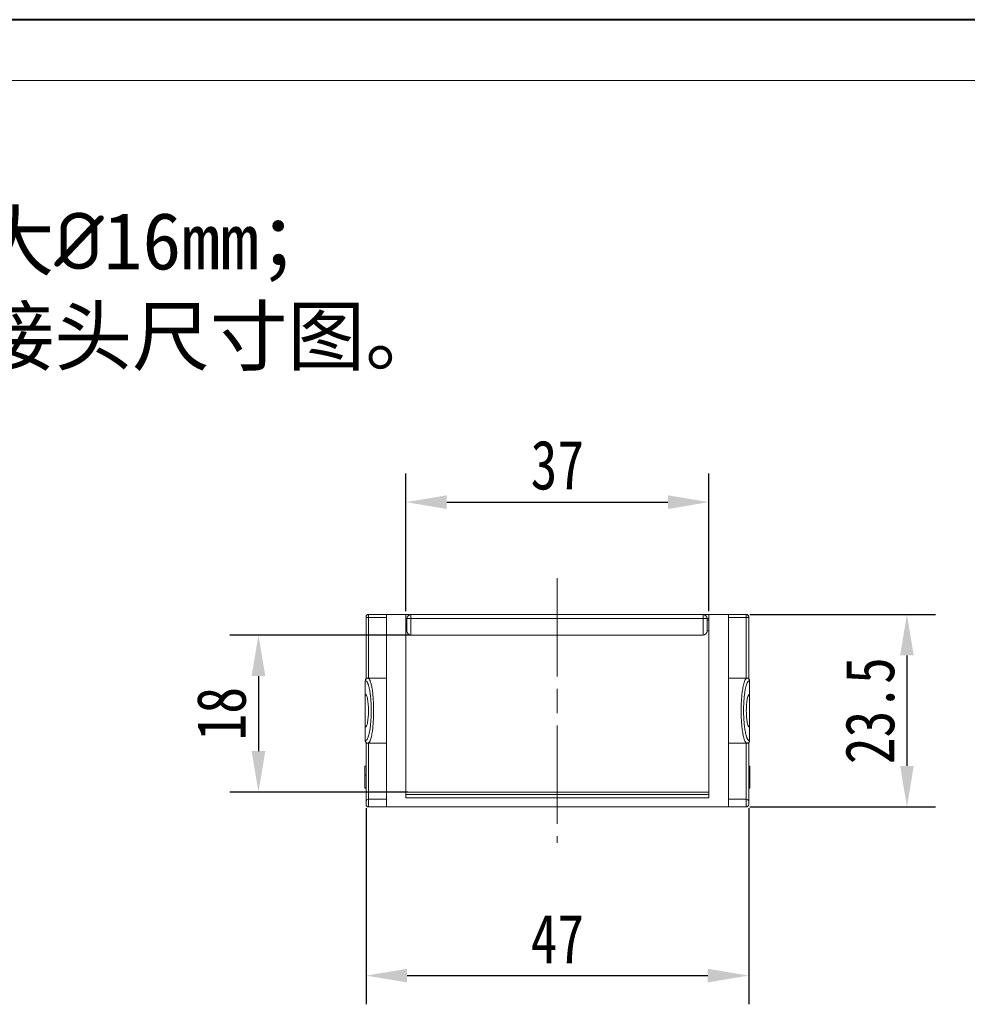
# Model space of a CAD drawing. Header units: millimetres. Extents: x 3292 to 3920, y -521 to -81.
# Tile 8 of 31: x 3445 to 3561, y -201 to -81. Entities that reach past the tile are written whole.
import ezdxf

# ---------------------------------------------------------------- set-up
doc = ezdxf.new("R2010")
doc.units = ezdxf.units.MM
doc.linetypes.add('ACAD_ISO08W100', pattern=[36, 24, -3, 6, -3])
doc.linetypes.add('CENTER', pattern=[0.6, 0.375, -0.075, 0.075, -0.075])
doc.layers.add('中心线', color=1, linetype='CENTER', lineweight=25)
doc.styles.get("Standard").update_dxf_attribs({"font": '仿宋_GB2312.ttf', "width": 0.8})
doc.styles.add('样式 6', font='仿宋_GB2312.ttf')
doc.dimstyles.new('副本 ISO-25.1', dxfattribs={"dimtxt": 6, "dimasz": 5, "dimexe": 3.5, "dimexo": 0.625, "dimgap": 1.5, "dimtad": 1, "dimdsep": 46, "dimtxsty": 'Standard', "dimcen": 2.5, "dimadec": 0, "dimazin": 0, "dimtfac": 1, "dimtmove": 0, "dimatfit": 3, "dimfxl": 0, "dimarcsym": 0})

# ---------------------------------------------------------------- blocks, each defined once
blk = doc.blocks.new('*D317')
at = {"color": 0, "lineweight": -2}
for p, q in [((3492.38, -153.45), (3492.38, -136.66)), ((3529.38, -153.45), (3529.38, -136.66)), ((3497.38, -140.16), (3524.38, -140.16))]:
    blk.add_line(p, q, dxfattribs=at)
at = {"color": 0, "lineweight": 9}
for points in [[(3497.38, -139.33), (3497.38, -141), (3492.38, -140.16)], [(3524.38, -139.33), (3524.38, -141), (3529.38, -140.16)]]:
    blk.add_solid(points, dxfattribs=at)
at = {"layer": 'Defpoints', "color": 0, "lineweight": 9}
for p in [(3529.38, -140.16), (3492.38, -154.07), (3529.38, -154.07)]:
    blk.add_point(p, dxfattribs=at)
at = {"color": 0, "lineweight": 9, "insert": (3510.88, -135.66), "char_height": 6, "attachment_point": 5}
blk.add_mtext('37', dxfattribs=at)
blk = doc.blocks.new('*D318')
at = {"color": 0, "lineweight": -2}
for p, q in [((3492.62, -156.38), (3470.89, -156.38)), ((3474.39, -161.38), (3474.39, -170.55)), ((3492.62, -175.55), (3470.89, -175.55))]:
    blk.add_line(p, q, dxfattribs=at)
at = {"color": 0, "lineweight": 9}
for points in [[(3473.56, -161.38), (3475.23, -161.38), (3474.39, -156.38)], [(3473.56, -170.55), (3475.23, -170.55), (3474.39, -175.55)]]:
    blk.add_solid(points, dxfattribs=at)
at = {"layer": 'Defpoints', "color": 0, "lineweight": 9}
for p in [(3493.24, -156.38), (3474.39, -175.55), (3493.24, -175.55)]:
    blk.add_point(p, dxfattribs=at)
at = {"color": 0, "lineweight": 9, "insert": (3469.89, -165.97), "char_height": 6, "attachment_point": 5, "rotation": 90}
blk.add_mtext('18', dxfattribs=at)
blk = doc.blocks.new('*D319')
at = {"color": 0, "lineweight": -2}
for p, q in [((3534.37, -153.86), (3557.05, -153.86)), ((3553.55, -158.86), (3553.55, -172.36)), ((3534.37, -177.36), (3557.05, -177.36))]:
    blk.add_line(p, q, dxfattribs=at)
at = {"color": 0, "lineweight": 9}
for points in [[(3552.72, -158.86), (3554.38, -158.86), (3553.55, -153.86)], [(3552.72, -172.36), (3554.38, -172.36), (3553.55, -177.36)]]:
    blk.add_solid(points, dxfattribs=at)
at = {"layer": 'Defpoints', "color": 0, "lineweight": 9}
for p in [(3533.75, -153.86), (3533.75, -177.36), (3553.55, -177.36)]:
    blk.add_point(p, dxfattribs=at)
at = {"color": 0, "lineweight": 9, "insert": (3549.05, -165.61), "char_height": 6, "attachment_point": 5, "rotation": 90}
blk.add_mtext('23.5', dxfattribs=at)
blk = doc.blocks.new('*D320')
at = {"color": 0, "lineweight": -2}
for p, q in [((3487.53, -177.5), (3487.53, -201.44)), ((3534.23, -177.5), (3534.23, -201.44)), ((3492.53, -197.94), (3529.23, -197.94))]:
    blk.add_line(p, q, dxfattribs=at)
at = {"color": 0, "lineweight": 9}
for points in [[(3492.53, -197.11), (3492.53, -198.77), (3487.53, -197.94)], [(3529.23, -197.11), (3529.23, -198.77), (3534.23, -197.94)]]:
    blk.add_solid(points, dxfattribs=at)
at = {"layer": 'Defpoints', "color": 0, "lineweight": 9}
for p in [(3487.53, -176.87), (3534.23, -176.87), (3534.23, -197.94)]:
    blk.add_point(p, dxfattribs=at)
at = {"color": 0, "lineweight": 9, "insert": (3510.88, -193.44), "char_height": 6, "attachment_point": 5}
blk.add_mtext('47', dxfattribs=at)

msp = doc.modelspace()

# ---------------------------------------------------------------- linework, layer by layer
at = {"color": 7, "lineweight": 40}
msp.add_line((3913.965, -81.289), (3292.2, -81.289), dxfattribs=at)
at = {"color": 7, "lineweight": 13}
msp.add_line((3906.563, -88.691), (3329.21, -88.691), dxfattribs=at)
at = {"color": 7, "linetype": 'Continuous', "lineweight": 15}
for p, q in [((3487.535, -161.736), (3487.535, -154.166)), ((3487.838, -153.863), (3487.838, -154.25)), ((3490.009, -153.863), (3487.838, -153.863)), ((3487.838, -154.25), (3490.009, -154.25)), ((3487.838, -161.646), (3487.838, -154.25)), ((3492.384, -153.863), (3490.009, -153.863)), ((3490.009, -153.863), (3490.009, -177.362)), ((3492.384, -176.238), (3492.384, -153.863)), ((3493.008, -153.88), (3492.384, -153.88)), ((3492.384, -154.38), (3492.508, -154.38)), ((3493.008, -154.38), (3492.508, -154.38)), ((3493.008, -153.88), (3493.008, -154.38)), ((3528.664, -153.88), (3493.008, -153.88)), ((3493.008, -154.38), (3493.008, -156.38)), ((3528.664, -154.38), (3493.008, -154.38)), ((3528.664, -154.38), (3528.664, -153.88)), ((3529.384, -153.88), (3528.664, -153.88)), ((3529.164, -154.38), (3528.664, -154.38)), ((3528.664, -156.38), (3528.664, -154.38)), ((3529.164, -154.38), (3529.384, -154.38)), ((3529.164, -154.58), (3529.384, -154.58)), ((3529.384, -153.863), (3529.384, -176.238)), ((3531.759, -153.863), (3529.384, -153.863)), ((3531.759, -153.863), (3531.759, -177.362)), ((3533.931, -153.863), (3531.759, -153.863)), ((3531.759, -154.25), (3533.931, -154.25)), ((3533.931, -154.25), (3533.931, -153.863)), ((3533.931, -154.25), (3533.931, -161.646)), ((3534.234, -154.166), (3534.234, -161.736)), ((3529.384, -155.88), (3529.164, -155.88)), ((3492.384, -156.38), (3493.008, -156.38)), ((3528.664, -156.38), (3493.008, -156.38)), ((3487.434, -163.592), (3487.434, -161.949)), ((3487.799, -161.659), (3487.675, -161.658)), ((3490.009, -161.646), (3487.722, -161.646)), ((3534.046, -161.646), (3531.759, -161.646)), ((3533.978, -161.659), (3533.969, -161.659)), ((3533.97, -161.661), (3534.026, -161.646)), ((3534.326, -161.887), (3534.32, -161.862)), ((3534.335, -161.949), (3534.335, -163.592)), ((3487.434, -167.633), (3487.434, -163.592)), ((3534.335, -163.592), (3534.335, -167.633)), ((3487.434, -169.276), (3487.434, -167.633)), ((3534.335, -167.633), (3534.335, -169.276)), ((3487.442, -169.338), (3487.449, -169.363)), ((3487.675, -169.567), (3487.799, -169.566)), ((3487.722, -169.579), (3490.009, -169.579)), ((3487.798, -169.564), (3487.742, -169.579)), ((3487.838, -176.414), (3487.838, -169.579)), ((3531.759, -169.579), (3534.046, -169.579)), ((3533.931, -169.589), (3533.931, -176.414)), ((3487.535, -172.382), (3487.383, -172.382)), ((3487.535, -172.382), (3487.383, -172.382)), ((3534.385, -172.382), (3534.234, -172.382)), ((3534.385, -172.382), (3534.234, -172.382)), ((3534.385, -172.773), (3534.385, -172.944)), ((3487.383, -173.474), (3487.535, -173.474)), ((3487.383, -175.039), (3487.535, -175.039)), ((3487.383, -175.069), (3487.535, -175.069)), ((3534.385, -174.757), (3534.234, -174.757)), ((3534.234, -175.069), (3534.385, -175.069)), ((3487.838, -176.414), (3487.838, -177.362)), ((3490.009, -176.414), (3487.838, -176.414)), ((3529.384, -175.555), (3492.384, -175.555)), ((3492.384, -175.836), (3529.384, -175.836)), ((3529.384, -176.238), (3492.384, -176.238)), ((3533.931, -176.414), (3531.759, -176.414)), ((3533.931, -177.362), (3533.931, -176.414)), ((3487.535, -176.683), (3487.535, -177.059)), ((3487.838, -177.362), (3490.009, -177.362)), ((3490.009, -177.362), (3531.759, -177.362)), ((3531.759, -177.362), (3533.931, -177.362)), ((3534.234, -177.059), (3534.234, -176.683))]:
    msp.add_line(p, q, dxfattribs=at)
at = {"color": 7, "linetype": 'Continuous', "lineweight": 15, "flags": 128}
for points in [[(3487.838, -154.25), (3487.779, -154.248), (3487.722, -154.244), (3487.669, -154.236), (3487.623, -154.225), (3487.586, -154.213), (3487.558, -154.198), (3487.54, -154.182), (3487.535, -154.166)], [(3534.234, -154.166), (3534.228, -154.182), (3534.211, -154.198), (3534.183, -154.213), (3534.145, -154.225), (3534.099, -154.236), (3534.047, -154.244), (3533.99, -154.248), (3533.931, -154.25)]]:
    msp.add_lwpolyline(points, dxfattribs=at)
at = {"color": 7, "linetype": 'Continuous', "lineweight": 15}
for centre, radius, start, end in [((3487.838, -154.166), 0.303, 90, 180), ((3493.008, -154.38), 0.5, 90, 180), ((3528.664, -154.38), 0.5, 0, 90), ((3533.931, -154.166), 0.303, 360, 90), ((3493.008, -155.88), 0.5, 180, 270), ((3528.664, -155.88), 0.5, 270, 0), ((3487.822, -176.701), 0.288, 86.83179, 176.43528), ((3533.946, -176.701), 0.288, 3.56472, 93.16821), ((3487.838, -177.059), 0.303, 180, 270), ((3533.931, -177.059), 0.303, 270, 0)]:
    msp.add_arc(centre, radius, start, end, dxfattribs=at)
for centre, start_param, end_param in [((3487.434, -165.613), 3.1415927, 6.2831853), ((3534.335, -165.613), 0, 3.1415927)]:
    msp.add_ellipse(centre, major_axis=(0, 2.021), ratio=0.1943803, start_param=start_param, end_param=end_param, dxfattribs=at)
for points, knots in [([(3492.508, -154.38), (3492.508, -154.475), (3492.508, -154.665), (3492.508, -154.947), (3492.508, -155.213), (3492.508, -155.39), (3492.508, -155.494), (3492.508, -155.544), (3492.508, -155.591), (3492.508, -155.624), (3492.508, -155.658), (3492.508, -155.697), (3492.508, -155.741), (3492.508, -155.803), (3492.508, -155.865), (3492.508, -155.875), (3492.508, -155.88)], [0, 0, 0, 0, 0.1197552, 0.2429743, 0.3713845, 0.4997903, 0.5322983, 0.5648065, 0.5973163, 0.629829, 0.6371285, 0.6772123, 0.7284344, 0.7600951, 0.8800476, 1, 1, 1, 1]), ([(3529.164, -155.88), (3529.164, -155.878), (3529.164, -155.874), (3529.164, -155.839), (3529.164, -155.769), (3529.164, -155.677), (3529.164, -155.588), (3529.164, -155.525), (3529.164, -155.424), (3529.164, -155.286), (3529.164, -155.135), (3529.164, -154.968), (3529.164, -154.799), (3529.164, -154.59), (3529.164, -154.455), (3529.164, -154.38)], [0, 0, 0, 0, 0.0802148, 0.1503787, 0.2428737, 0.3704215, 0.4011574, 0.4443987, 0.4991699, 0.5909856, 0.6772741, 0.7280559, 0.8284248, 0.9053281, 1, 1, 1, 1]), ([(3487.434, -161.949), (3487.437, -161.917), (3487.441, -161.862), (3487.476, -161.79), (3487.516, -161.738), (3487.567, -161.695), (3487.627, -161.664), (3487.686, -161.648), (3487.724, -161.646), (3487.737, -161.646)], [0, 0, 0, 0, 0.2040494, 0.34062635, 0.49947352, 0.61572499, 0.75983981, 0.920238, 1, 1, 1, 1]), ([(3487.434, -161.949), (3487.481, -161.959), (3487.574, -161.979), (3487.677, -162.138), (3487.742, -162.281), (3487.775, -162.364), (3487.813, -162.474), (3487.856, -162.616), (3487.902, -162.796), (3487.949, -163.019), (3487.997, -163.288), (3488.041, -163.6), (3488.078, -163.921), (3488.109, -164.268), (3488.135, -164.667), (3488.153, -165.125), (3488.16, -165.692), (3488.147, -166.349), (3488.105, -167.047), (3488.039, -167.682), (3487.958, -168.175), (3487.875, -168.545), (3487.795, -168.817), (3487.695, -169.058), (3487.574, -169.247), (3487.481, -169.266), (3487.434, -169.276)], [0, 0, 0, 0, 0.0629725, 0.1252516, 0.1415821, 0.1579323, 0.1743447, 0.200064, 0.2256202, 0.2511811, 0.2855135, 0.3197548, 0.3503453, 0.380796, 0.4177871, 0.457754, 0.5001561, 0.5630144, 0.6252847, 0.6864503, 0.7470576, 0.79007, 0.8324497, 0.8749543, 0.93662, 1, 1, 1, 1]), ([(3487.737, -161.659), (3487.698, -161.663), (3487.639, -161.669), (3487.581, -161.701), (3487.555, -161.718), (3487.535, -161.733), (3487.497, -161.767), (3487.461, -161.815), (3487.451, -161.856), (3487.446, -161.877)], [0, 0, 0, 0, 0.2060893, 0.3110224, 0.3403269, 0.3745249, 0.4630304, 0.7334277, 1, 1, 1, 1]), ([(3487.742, -161.646), (3487.742, -161.646), (3487.742, -161.646), (3487.743, -161.646), (3487.743, -161.646), (3487.743, -161.646), (3487.744, -161.646), (3487.747, -161.646), (3487.754, -161.646), (3487.772, -161.648), (3487.789, -161.654), (3487.801, -161.659)], [0, 0, 0, 0, 0.001925, 0.0035214, 0.0066052, 0.0128557, 0.0263882, 0.0581149, 0.1388829, 0.3600035, 1, 1, 1, 1]), ([(3487.801, -161.659), (3487.817, -161.669), (3487.85, -161.688), (3487.904, -161.746), (3487.959, -161.829), (3488.02, -161.953), (3488.08, -162.111), (3488.141, -162.317), (3488.195, -162.545), (3488.247, -162.803), (3488.294, -163.094), (3488.351, -163.526), (3488.406, -164.11), (3488.445, -164.855), (3488.459, -165.614), (3488.445, -166.372), (3488.405, -167.117), (3488.339, -167.823), (3488.26, -168.366), (3488.177, -168.766), (3488.1, -169.056), (3488.031, -169.246), (3487.973, -169.367), (3487.928, -169.446), (3487.873, -169.514), (3487.829, -169.556), (3487.803, -169.563), (3487.798, -169.564)], [0, 0, 0, 0, 0.0233719, 0.0474662, 0.0784443, 0.1040138, 0.1391114, 0.1727939, 0.2050637, 0.2359237, 0.2706114, 0.3047943, 0.3715897, 0.4364642, 0.4994866, 0.5624998, 0.6273712, 0.6941696, 0.7629579, 0.8043136, 0.8482679, 0.8948273, 0.9135678, 0.9361128, 0.9624619, 0.9926144, 1, 1, 1, 1]), ([(3533.967, -169.566), (3533.951, -169.557), (3533.918, -169.538), (3533.864, -169.479), (3533.809, -169.396), (3533.749, -169.272), (3533.689, -169.114), (3533.628, -168.908), (3533.573, -168.681), (3533.522, -168.422), (3533.474, -168.131), (3533.418, -167.699), (3533.363, -167.115), (3533.323, -166.37), (3533.309, -165.611), (3533.323, -164.853), (3533.363, -164.108), (3533.429, -163.402), (3533.509, -162.859), (3533.591, -162.459), (3533.668, -162.169), (3533.737, -161.979), (3533.795, -161.858), (3533.841, -161.779), (3533.895, -161.711), (3533.939, -161.669), (3533.965, -161.663), (3533.97, -161.661)], [0, 0, 0, 0, 0.0233719, 0.0474662, 0.0784443, 0.1040138, 0.1391114, 0.1727939, 0.2050636, 0.2359237, 0.2706114, 0.3047943, 0.3715897, 0.4364642, 0.4994866, 0.5624998, 0.6273712, 0.6941696, 0.7629579, 0.8043135, 0.8482679, 0.8948273, 0.9135677, 0.9361127, 0.9624618, 0.9926144, 1, 1, 1, 1]), ([(3534.335, -169.276), (3534.288, -169.266), (3534.194, -169.246), (3534.092, -169.088), (3534.026, -168.944), (3533.993, -168.861), (3533.955, -168.751), (3533.912, -168.61), (3533.867, -168.429), (3533.819, -168.207), (3533.771, -167.937), (3533.727, -167.625), (3533.691, -167.304), (3533.66, -166.957), (3533.634, -166.559), (3533.615, -166.101), (3533.608, -165.533), (3533.621, -164.877), (3533.663, -164.178), (3533.73, -163.544), (3533.81, -163.05), (3533.893, -162.68), (3533.974, -162.408), (3534.073, -162.167), (3534.194, -161.978), (3534.287, -161.959), (3534.335, -161.949)], [0, 0, 0, 0, 0.06297248, 0.12525157, 0.14158206, 0.15793225, 0.17434464, 0.20006403, 0.22562022, 0.25118109, 0.28551345, 0.31975482, 0.3503453, 0.38079598, 0.41778707, 0.45775398, 0.50015609, 0.56301436, 0.62528474, 0.68645028, 0.74705756, 0.79007002, 0.83244971, 0.87495434, 0.93661997, 1, 1, 1, 1]), ([(3534.032, -161.646), (3534.05, -161.647), (3534.097, -161.649), (3534.165, -161.673), (3534.226, -161.713), (3534.28, -161.769), (3534.325, -161.846), (3534.331, -161.914), (3534.335, -161.949)], [0, 0, 0, 0, 0.1177988, 0.2924062, 0.4522723, 0.5724292, 0.7830569, 1, 1, 1, 1]), ([(3487.737, -169.579), (3487.718, -169.578), (3487.672, -169.576), (3487.603, -169.552), (3487.542, -169.512), (3487.489, -169.456), (3487.444, -169.379), (3487.437, -169.311), (3487.434, -169.276)], [0, 0, 0, 0, 0.1177988, 0.2924062, 0.4522723, 0.5724292, 0.7830569, 1, 1, 1, 1]), ([(3534.335, -169.276), (3534.332, -169.309), (3534.327, -169.363), (3534.293, -169.435), (3534.252, -169.488), (3534.201, -169.53), (3534.142, -169.562), (3534.082, -169.577), (3534.044, -169.579), (3534.032, -169.579)], [0, 0, 0, 0, 0.2040494, 0.3406263, 0.4994735, 0.615725, 0.7598398, 0.920238, 1, 1, 1, 1]), ([(3534.032, -169.566), (3534.071, -169.562), (3534.13, -169.556), (3534.187, -169.524), (3534.213, -169.507), (3534.233, -169.492), (3534.272, -169.458), (3534.307, -169.41), (3534.317, -169.369), (3534.322, -169.348)], [0, 0, 0, 0, 0.2060893, 0.3110224, 0.3403269, 0.3745249, 0.4630304, 0.7334277, 1, 1, 1, 1]), ([(3487.535, -176.683), (3487.535, -176.555), (3487.535, -176.298), (3487.535, -175.856), (3487.535, -175.374), (3487.535, -174.777), (3487.535, -174.05), (3487.535, -173.174), (3487.535, -172.227), (3487.535, -171.213), (3487.535, -170.295), (3487.535, -169.706), (3487.535, -169.488)], [0, 0, 0, 0, 0.0838367, 0.1673138, 0.2507878, 0.3346151, 0.4524488, 0.5698642, 0.6878565, 0.8087516, 0.9291487, 1, 1, 1, 1]), ([(3534.026, -169.579), (3534.026, -169.579), (3534.026, -169.579), (3534.026, -169.579), (3534.025, -169.579), (3534.025, -169.579), (3534.024, -169.579), (3534.021, -169.579), (3534.015, -169.579), (3533.996, -169.577), (3533.98, -169.571), (3533.967, -169.566)], [0, 0, 0, 0, 0.001925, 0.0035214, 0.0066052, 0.0128557, 0.0263882, 0.0581149, 0.1388829, 0.3600035, 1, 1, 1, 1]), ([(3534.234, -169.491), (3534.234, -169.667), (3534.234, -170.212), (3534.234, -171.087), (3534.234, -172.105), (3534.234, -173.066), (3534.234, -173.962), (3534.234, -174.776), (3534.234, -175.503), (3534.234, -176.147), (3534.234, -176.504), (3534.234, -176.683)], [0, 0, 0, 0, 0.0573657, 0.1765445, 0.2962683, 0.4159436, 0.5351224, 0.6548462, 0.7700397, 0.8847814, 1, 1, 1, 1]), ([(3487.383, -173.474), (3487.383, -173.372), (3487.383, -173.169), (3487.383, -172.893), (3487.383, -172.673), (3487.383, -172.511), (3487.383, -172.391), (3487.383, -172.395), (3487.383, -172.396)], [0, 0, 0, 0, 0.1757651, 0.3533284, 0.4812991, 0.6093933, 0.8039858, 1, 1, 1, 1]), ([(3534.385, -172.401), (3534.385, -172.396), (3534.385, -172.382), (3534.385, -172.477), (3534.385, -172.675), (3534.385, -172.934), (3534.385, -173.187), (3534.385, -173.474), (3534.385, -173.816), (3534.385, -174.196), (3534.385, -174.527), (3534.385, -174.692), (3534.385, -174.757)], [0, 0, 0, 0, 0.065483, 0.176161, 0.2875838, 0.3871443, 0.4657679, 0.5463486, 0.6716548, 0.7991956, 0.9213703, 1, 1, 1, 1]), ([(3487.383, -175.039), (3487.383, -174.938), (3487.383, -174.432), (3487.383, -173.927), (3487.383, -173.522), (3487.383, -173.522)], [0, 0, 0, 0, 0.1998438, 0.9992188, 1, 1, 1, 1]), ([(3534.385, -174.757), (3534.385, -174.825), (3534.385, -174.96), (3534.385, -175.061), (3534.385, -175.053), (3534.385, -175.049)], [0, 0, 0, 0, 0.3461888, 0.6916019, 1, 1, 1, 1])]:
    msp.add_open_spline(points, degree=3, knots=knots, dxfattribs=at)
at = {"layer": '中心线', "linetype": 'ACAD_ISO08W100', "lineweight": 13, "ltscale": 0.5}
msp.add_line((3510.836, -149.432), (3510.836, -181.719), dxfattribs=at)

# ---------------------------------------------------------------- texts
at = {"insert": (3364.123, -93.219), "char_height": 6.9551, "attachment_point": 1, "style": '样式 6'}
msp.add_mtext('        技术要求\\P1.允许装载直径最大{\\fISOCPEUR|b0|i0|c0|p34;%%C}16mm；\\P2.安装孔尺寸见下接头尺寸图。', dxfattribs=at)

# ---------------------------------------------------------------- dimensions: what is measured, and where the dimension line sits
at = {"color": 5, "lineweight": 9}
dim = msp.add_linear_dim(base=(3529.384, -140.165), p1=(3492.384, -154.073), p2=(3529.384, -154.073), dimstyle='副本 ISO-25.1', dxfattribs=at)
dim.commit()
dim.dimension.update_dxf_attribs({"geometry": '*D317', "text_midpoint": (3510.884, -135.665)})
dim = msp.add_linear_dim(base=(3553.551, -177.362), p1=(3533.745, -153.863), p2=(3533.745, -177.362), angle=90, dimstyle='副本 ISO-25.1', dxfattribs=at)
dim.commit()
dim.dimension.update_dxf_attribs({"geometry": '*D319', "text_midpoint": (3549.051, -165.613)})
dim = msp.add_linear_dim(base=(3474.395, -175.555), p1=(3493.241, -156.38), p2=(3493.241, -175.555), angle=90, text='18', dimstyle='副本 ISO-25.1', dxfattribs=at)
dim.commit()
dim.dimension.update_dxf_attribs({"geometry": '*D318', "text_midpoint": (3469.895, -165.968)})
dim = msp.add_linear_dim(base=(3534.234, -197.942), p1=(3487.535, -176.871), p2=(3534.234, -176.871), text='47', dimstyle='副本 ISO-25.1', dxfattribs=at)
dim.commit()
dim.dimension.update_dxf_attribs({"geometry": '*D320', "text_midpoint": (3510.884, -193.442)})

doc.saveas('drawing.dxf')
